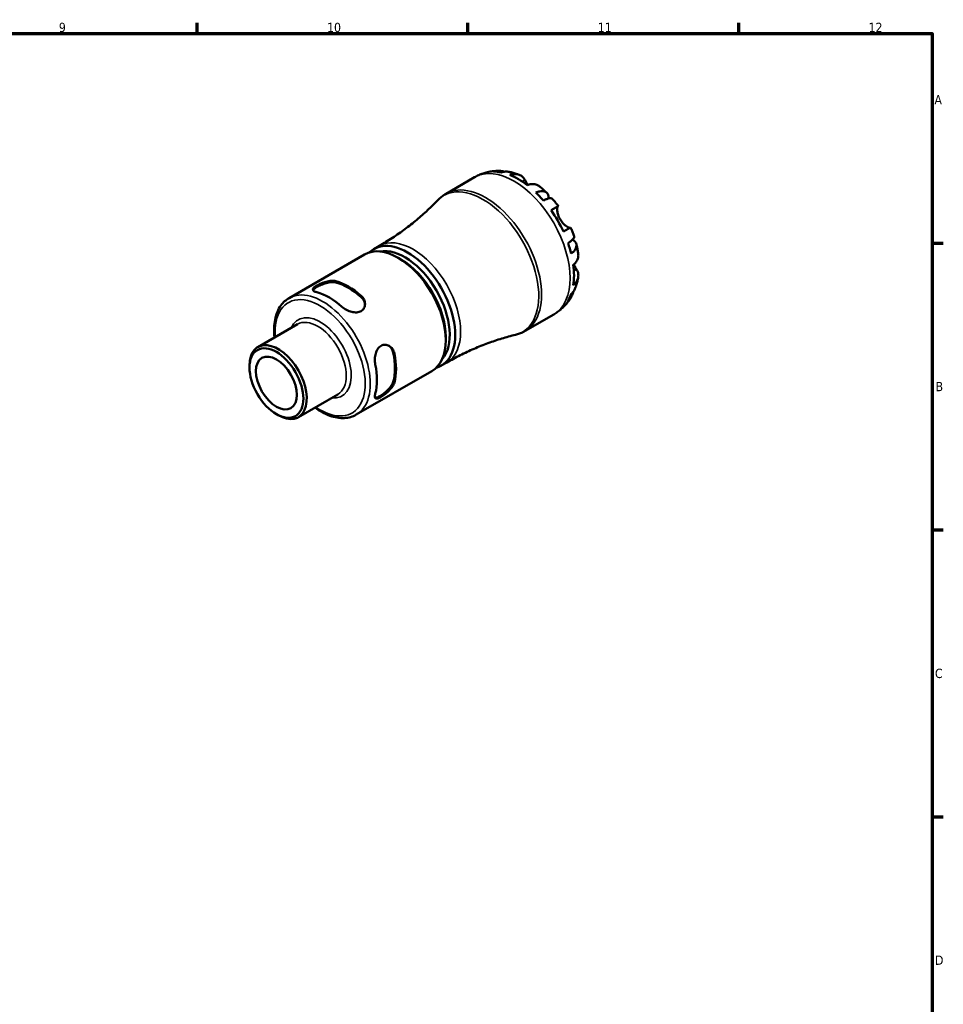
# Model space of a CAD drawing. Header units: millimetres. Extents: x -48 to 904, y -21 to 594.
# Tile 6 of 6: x 585 to 824, y 323 to 578. Entities that reach past the tile are written whole.
import ezdxf

# ---------------------------------------------------------------- set-up
doc = ezdxf.new("R2010")
doc.units = ezdxf.units.MM
for name, color, linetype, lineweight in [('Border (ANSI)', 7, 'Continuous', 70), ('Visible (ANSI)', 7, 'Continuous', 50), ('Visible Narrow (ANSI)', 7, 'Continuous', 35)]:
    doc.layers.add(name, color=color, linetype=linetype, lineweight=lineweight)
doc.styles.add('Note Text (ANSI)', font='tahoma.ttf')

# ---------------------------------------------------------------- blocks, each defined once
blk = doc.blocks.new('Borders Default Border')
at = {"layer": 'Border (ANSI)'}
for p, q in [((630.75, 574), (630.75, 576.8)), ((700.83, 574), (700.83, 576.8)), ((770.92, 574), (770.92, 576.8)), ((821, 519.75), (823.8, 519.75)), ((821, 445.5), (823.8, 445.5)), ((821, 371.25), (823.8, 371.25))]:
    blk.add_line(p, q, dxfattribs=at)
at = {"layer": 'Border (ANSI)', "flags": 128}
blk.add_lwpolyline([(20, 20), (20, 574), (821, 574), (821, 20), (20, 20)], dxfattribs=at)
at = {"layer": 'Border (ANSI)', "color": 5, "true_color": 0x0000ff, "char_height": 2.4, "attachment_point": 7, "style": 'Note Text (ANSI)'}
for s, insert in [('9', (594.92, 574.35)), ('10', (664.35, 574.35)), ('11', (734.43, 574.4)), ('12', (804.52, 574.4)), ('A', (821.58, 555.68)), ('B', (821.87, 481.43)), ('C', (821.71, 407.13)), ('D', (821.72, 332.93))]:
    blk.add_mtext(s, dxfattribs=dict(at, insert=insert))

msp = doc.modelspace()

# ---------------------------------------------------------------- linework, layer by layer
at = {"layer": 'Visible (ANSI)'}
for p, q in [((695.143, 532.547), (702.512, 536.801)), ((722.336, 528.27), (724.19, 529.34)), ((727.39, 523.798), (725.536, 522.728)), ((676.472, 518.217), (677.887, 519.033)), ((654.499, 505.53), (674.051, 516.818)), ((683.47, 515.547), (682.763, 515.955)), ((715.643, 497.04), (723.012, 501.294)), ((646.45, 492.861), (656.665, 498.758)), ((695.084, 495.431), (695.084, 494.614)), ((644.28, 487.551), (644.28, 488.064)), ((693.897, 488.036), (695.312, 488.852)), ((671.924, 475.349), (691.476, 486.637)), ((656.927, 474.713), (667.142, 480.611)), ((651.244, 475.489), (651.688, 475.232))]:
    msp.add_line(p, q, dxfattribs=at)
for centre, major_axis, start_param, end_param in [((713.894, 519.701), (-10.169, 17.614), 6.1251907, 6.1383418), ((713.894, 519.701), (-10.169, 17.614), 5.8169243, 5.9640481), ((713.894, 519.701), (-10.169, 17.614), 5.3397925, 5.6557817), ((713.894, 519.701), (-10.169, 17.614), 5.0315262, 5.17865), ((713.894, 519.701), (-10.169, 17.614), 4.5543944, 4.8703836), ((685.185, 503.126), (8.712, -15.09), 6.1437473, 9.5642159), ((682.763, 501.728), (-8.712, 15.09), 3.1415927, 6.2831853), ((684.478, 502.718), (-8.212, 14.224), 3.3389402, 6.0858378), ((713.894, 519.701), (-10.169, 17.614), 4.246128, 4.3932518), ((683.47, 502.136), (-8.212, 14.224), 3.9269908, 5.4977871), ((713.894, 519.701), (-10.169, 17.614), 3.7689962, 4.0849854), ((669.894, 494.298), (8.712, -15.09), 2.0890394, 2.6233496), ((669.894, 494.298), (8.512, -14.744), 2.0826032, 2.6297858), ((664.944, 491.44), (-8.712, 15.09), 5.2306321, 5.7649422), ((713.894, 519.701), (10.169, -17.614), 0.3191372, 0.466261), ((713.894, 519.701), (10.169, -17.614), 0.1448435, 0.1579946), ((651.688, 483.787), (5.239, -9.074), 5.4977871, 10.2101761), ((669.894, 494.298), (8.512, -14.744), 0.5118069, 1.0589895), ((669.894, 494.298), (8.712, -15.09), 0.5182431, 1.0525533), ((664.944, 491.44), (-8.712, 15.09), 3.6598357, 4.1941459)]:
    msp.add_ellipse(centre, major_axis=major_axis, ratio=0.5773503, start_param=start_param, end_param=end_param, dxfattribs=at)
for major_axis in [(-4.924, 8.529), (-3.75, 6.495)]:
    msp.add_ellipse((651.244, 483.53), major_axis=major_axis, ratio=0.5773503, dxfattribs=at)
for points, knots in [([(702.512, 536.801), (702.688, 536.903), (702.867, 537), (703.229, 537.186), (703.412, 537.274), (703.782, 537.441), (703.969, 537.519), (704.345, 537.667), (704.534, 537.736), (704.915, 537.864), (705.107, 537.923), (705.299, 537.977)], [5.49778714, 5.49778714, 5.49778714, 5.49778714, 5.52675584, 5.52675584, 5.55572454, 5.55572454, 5.58469324, 5.58469324, 5.61366194, 5.61366194, 5.64263064, 5.64263064, 5.64263064, 5.64263064]), ([(705.565, 538.05), (705.781, 538.106), (705.998, 538.156), (706.432, 538.244), (706.649, 538.282), (707.081, 538.347), (707.298, 538.374), (707.728, 538.417), (707.943, 538.432), (708.37, 538.453), (708.582, 538.458), (708.793, 538.459)], [5.65601623, 5.65601623, 5.65601623, 5.65601623, 5.68855352, 5.68855352, 5.72109082, 5.72109082, 5.75362812, 5.75362812, 5.78616542, 5.78616542, 5.81870272, 5.81870272, 5.81870272, 5.81870272]), ([(707.428, 538.267), (707.829, 538.381), (708.24, 538.442), (709.01, 538.469), (709.44, 538.436), (709.991, 538.319), (710.118, 538.287), (710.243, 538.25)], [0.15177306, 0.15177306, 0.15177306, 0.15177306, 0.29590525, 0.29590525, 0.44401998, 0.44401998, 0.48853904, 0.48853904, 0.48853904, 0.48853904]), ([(711.459, 538.203), (711.134, 538.265), (710.803, 538.285), (710.145, 538.253), (709.763, 538.19), (709.381, 538.074)], [4.33450027, 4.33450027, 4.33450027, 4.33450027, 4.46383734, 4.46383734, 4.60796954, 4.60796954, 4.60796954, 4.60796954]), ([(711.46, 538.204), (711.642, 538.169), (711.822, 538.131), (712.18, 538.049), (712.358, 538.004), (712.709, 537.911), (712.883, 537.861), (713.228, 537.756), (713.399, 537.701), (713.737, 537.585), (713.905, 537.525), (714.071, 537.463)], [5.96036283, 5.96036283, 5.96036283, 5.96036283, 5.99054059, 5.99054059, 6.02071835, 6.02071835, 6.05089612, 6.05089612, 6.08107388, 6.08107388, 6.11125164, 6.11125164, 6.11125164, 6.11125164]), ([(711.631, 537.407), (711.99, 537.528), (712.341, 537.602), (712.974, 537.663), (713.312, 537.652), (713.944, 537.526), (714.237, 537.41), (714.732, 537.12), (714.979, 536.917), (715.338, 536.498), (715.468, 536.307), (715.578, 536.105)], [0.1517835, 0.1517835, 0.1517835, 0.1517835, 0.29453183, 0.29453183, 0.44272575, 0.44272575, 0.59091966, 0.59091966, 0.74090906, 0.74090906, 0.84386421, 0.84386421, 0.84386421, 0.84386421]), ([(715.578, 536.105), (715.59, 536.085), (715.601, 536.064), (715.677, 535.927), (715.747, 535.801), (715.89, 535.553), (715.959, 535.434), (716.118, 535.166), (716.209, 535.016), (716.31, 534.856), (716.313, 534.851), (716.317, 534.845)], [-0.51941856, -0.51941856, -0.51941856, -0.51941856, -0.50814121, -0.50814121, -0.44746114, -0.44746114, -0.39689748, -0.39689748, -0.33842903, -0.33842903, -0.33645172, -0.33645172, -0.33645172, -0.33645172]), ([(719.316, 534.443), (719.215, 534.522), (719.112, 534.593), (718.763, 534.797), (718.47, 534.913), (717.838, 535.039), (717.499, 535.05), (716.866, 534.99), (716.515, 534.916), (716.156, 534.794)], [4.22280924, 4.22280924, 4.22280924, 4.22280924, 4.28512034, 4.28512034, 4.43331426, 4.43331426, 4.58150818, 4.58150818, 4.72425651, 4.72425651, 4.72425651, 4.72425651]), ([(718.406, 532.864), (718.75, 533.001), (719.076, 533.097), (719.647, 533.207), (719.941, 533.23), (720.468, 533.183), (720.7, 533.114), (721.07, 532.917), (721.242, 532.772), (721.506, 532.399), (721.599, 532.171), (721.691, 531.757), (721.713, 531.551), (721.715, 531.325)], [0.15177306, 0.15177306, 0.15177306, 0.15177306, 0.29590525, 0.29590525, 0.44401998, 0.44401998, 0.5921347, 0.5921347, 0.74055955, 0.74055955, 0.88898439, 0.88898439, 0.99923478, 0.99923478, 0.99923478, 0.99923478]), ([(719.316, 534.443), (719.448, 534.339), (719.578, 534.234), (719.837, 534.02), (719.965, 533.912), (720.22, 533.693), (720.346, 533.582), (720.595, 533.358), (720.719, 533.245), (720.964, 533.016), (721.086, 532.9), (721.206, 532.783)], [0.18165919, 0.18165919, 0.18165919, 0.18165919, 0.21134692, 0.21134692, 0.24103466, 0.24103466, 0.2707224, 0.2707224, 0.30041013, 0.30041013, 0.33009787, 0.33009787, 0.33009787, 0.33009787]), ([(692.986, 530.85), (692.16, 529.988), (691.294, 529.13), (689.481, 527.436), (688.536, 526.6), (686.574, 524.962), (685.557, 524.16), (683.46, 522.603), (682.38, 521.848), (680.169, 520.395), (679.037, 519.697), (677.887, 519.033)], [5.33118121, 5.33118121, 5.33118121, 5.33118121, 5.36450239, 5.36450239, 5.39782358, 5.39782358, 5.43114477, 5.43114477, 5.46446596, 5.46446596, 5.49778714, 5.49778714, 5.49778714, 5.49778714]), ([(692.986, 530.85), (693.112, 530.982), (693.242, 531.111), (693.51, 531.361), (693.647, 531.483), (693.929, 531.718), (694.074, 531.831), (694.369, 532.051), (694.519, 532.156), (694.827, 532.358), (694.984, 532.455), (695.143, 532.547)], [5.33118121, 5.33118121, 5.33118121, 5.33118121, 5.36450239, 5.36450239, 5.39782358, 5.39782358, 5.43114477, 5.43114477, 5.46446596, 5.46446596, 5.49778714, 5.49778714, 5.49778714, 5.49778714]), ([(722.661, 531.248), (722.607, 531.308), (722.531, 531.35), (722.32, 531.404), (722.151, 531.407), (721.733, 531.339), (721.484, 531.268), (720.982, 531.086), (720.684, 530.959), (720.359, 530.802)], [4.05772944, 4.05772944, 4.05772944, 4.05772944, 4.16760789, 4.16760789, 4.31572262, 4.31572262, 4.46383734, 4.46383734, 4.60796954, 4.60796954, 4.60796954, 4.60796954]), ([(722.661, 531.248), (722.768, 531.125), (722.875, 531.002), (723.085, 530.753), (723.189, 530.628), (723.395, 530.375), (723.497, 530.248), (723.698, 529.992), (723.798, 529.863), (723.996, 529.603), (724.093, 529.472), (724.19, 529.34)], [0.45459303, 0.45459303, 0.45459303, 0.45459303, 0.4832676, 0.4832676, 0.51194216, 0.51194216, 0.54061673, 0.54061673, 0.56929129, 0.56929129, 0.59796586, 0.59796586, 0.59796586, 0.59796586]), ([(724.091, 529.284), (724.068, 529.27), (724.047, 529.248), (724.001, 529.167), (723.978, 529.099), (723.943, 528.923), (723.931, 528.817), (723.92, 528.52), (723.928, 528.317), (723.989, 527.775), (724.058, 527.422), (724.292, 526.675), (724.458, 526.288), (724.669, 525.922)], [-0.51605321, -0.51605321, -0.51605321, -0.51605321, -0.46927389, -0.46927389, -0.40272959, -0.40272959, -0.33754407, -0.33754407, -0.24860938, -0.24860938, -0.12674173, -0.12674173, 0, 0, 0, 0]), ([(724.669, 525.922), (724.773, 525.741), (724.888, 525.567), (725.141, 525.224), (725.279, 525.058), (725.642, 524.668), (725.87, 524.464), (726.29, 524.138), (726.479, 524.014), (726.763, 523.857), (726.867, 523.809), (727.045, 523.743), (727.118, 523.726), (727.225, 523.719), (727.264, 523.725), (727.291, 523.741)], [0, 0, 0, 0, 0.0626039, 0.0626039, 0.12946018, 0.12946018, 0.23227607, 0.23227607, 0.32766079, 0.32766079, 0.39439512, 0.39439512, 0.45981717, 0.45981717, 0.51643089, 0.51643089, 0.51643089, 0.51643089]), ([(727.39, 523.798), (727.455, 523.648), (727.52, 523.499), (727.646, 523.198), (727.708, 523.047), (727.829, 522.744), (727.888, 522.592), (728.004, 522.287), (728.061, 522.135), (728.171, 521.828), (728.225, 521.675), (728.277, 521.521)], [0.97283047, 0.97283047, 0.97283047, 0.97283047, 1.00150504, 1.00150504, 1.0301796, 1.0301796, 1.05885417, 1.05885417, 1.08752873, 1.08752873, 1.1162033, 1.1162033, 1.1162033, 1.1162033]), ([(726.74, 519.749), (727.039, 519.952), (727.297, 520.147), (727.706, 520.491), (727.892, 520.671), (728.16, 520.999), (728.242, 521.147), (728.301, 521.357), (728.303, 521.443), (728.277, 521.52)], [0.15177306, 0.15177306, 0.15177306, 0.15177306, 0.29590525, 0.29590525, 0.44401998, 0.44401998, 0.5921347, 0.5921347, 0.70201315, 0.70201315, 0.70201315, 0.70201315]), ([(727.871, 520.662), (728.066, 520.548), (728.233, 520.426), (728.545, 520.139), (728.697, 519.945), (728.888, 519.529), (728.928, 519.308), (728.913, 518.889), (728.857, 518.653), (728.634, 518.174), (728.467, 517.93), (728.086, 517.492), (727.84, 517.257), (727.549, 517.027)], [3.76050782, 3.76050782, 3.76050782, 3.76050782, 3.8707582, 3.8707582, 4.01918305, 4.01918305, 4.16760789, 4.16760789, 4.31572262, 4.31572262, 4.46383734, 4.46383734, 4.60796954, 4.60796954, 4.60796954, 4.60796954]), ([(728.879, 519.493), (728.92, 519.33), (728.96, 519.167), (729.036, 518.84), (729.072, 518.676), (729.141, 518.348), (729.174, 518.183), (729.237, 517.854), (729.266, 517.689), (729.322, 517.358), (729.348, 517.192), (729.372, 517.026)], [1.24069846, 1.24069846, 1.24069846, 1.24069846, 1.27038619, 1.27038619, 1.30007393, 1.30007393, 1.32976167, 1.32976167, 1.3594494, 1.3594494, 1.38913714, 1.38913714, 1.38913714, 1.38913714]), ([(728.096, 514.114), (728.381, 514.364), (728.62, 514.631), (728.989, 515.149), (729.149, 515.448), (729.356, 516.058), (729.402, 516.37), (729.399, 516.775), (729.39, 516.899), (729.371, 517.026)], [0.1517835, 0.1517835, 0.1517835, 0.1517835, 0.29453183, 0.29453183, 0.44272575, 0.44272575, 0.59091966, 0.59091966, 0.65323077, 0.65323077, 0.65323077, 0.65323077]), ([(728.943, 512.958), (729.062, 512.762), (729.163, 512.553), (729.346, 512.033), (729.398, 511.718), (729.402, 511.144), (729.356, 510.832), (729.149, 510.222), (728.989, 509.923), (728.62, 509.405), (728.381, 509.139), (728.096, 508.888)], [4.03217579, 4.03217579, 4.03217579, 4.03217579, 4.13513094, 4.13513094, 4.28512034, 4.28512034, 4.43331426, 4.43331426, 4.58150818, 4.58150818, 4.72425651, 4.72425651, 4.72425651, 4.72425651]), ([(728.22, 514.227), (728.302, 514.072), (728.384, 513.923), (728.556, 513.614), (728.646, 513.458), (728.806, 513.185), (728.877, 513.066), (728.943, 512.958)], [-1.87571214, -1.87571214, -1.87571214, -1.87571214, -1.81973063, -1.81973063, -1.75376732, -1.75376732, -1.69399568, -1.69399568, -1.69399568, -1.69399568]), ([(661.691, 507.041), (661.372, 507.124), (661.1, 507.232), (660.745, 507.479), (660.661, 507.619), (660.672, 507.899), (660.759, 508.059), (661.112, 508.404), (661.379, 508.592), (662.004, 508.953), (662.396, 509.146), (663.244, 509.493), (663.699, 509.647), (664.568, 509.875), (665.043, 509.961), (665.919, 510.015), (666.321, 509.982), (666.641, 509.898)], [0.5322817, 0.5322817, 0.5322817, 0.5322817, 0.6729355, 0.6729355, 0.8135894, 0.8135894, 0.9461052, 0.9461052, 1.078621, 1.078621, 1.2111368, 1.2111368, 1.3436526, 1.3436526, 1.4843064, 1.4843064, 1.6249602, 1.6249602, 1.6249602, 1.6249602]), ([(729.364, 510.974), (729.336, 510.799), (729.304, 510.623), (729.234, 510.273), (729.197, 510.097), (729.115, 509.746), (729.071, 509.57), (728.977, 509.219), (728.926, 509.043), (728.819, 508.692), (728.761, 508.517), (728.7, 508.342)], [1.74272999, 1.74272999, 1.74272999, 1.74272999, 1.77290775, 1.77290775, 1.80308552, 1.80308552, 1.83326328, 1.83326328, 1.86344104, 1.86344104, 1.89361881, 1.89361881, 1.89361881, 1.89361881]), ([(660.712, 507.575), (660.756, 507.665), (660.829, 507.762), (661.112, 508.035), (661.379, 508.222), (662.004, 508.583), (662.396, 508.777), (663.243, 509.128), (663.698, 509.285), (664.566, 509.519), (665.041, 509.609), (665.918, 509.67), (666.321, 509.641), (666.641, 509.559)], [0.86751929, 0.86751929, 0.86751929, 0.86751929, 0.94733653, 0.94733653, 1.0799017, 1.0799017, 1.21246688, 1.21246688, 1.34503205, 1.34503205, 1.48615524, 1.48615524, 1.62727844, 1.62727844, 1.62727844, 1.62727844]), ([(728.132, 507.265), (728.101, 507.138), (728.066, 507.012), (727.892, 506.476), (727.706, 506.088), (727.297, 505.434), (727.039, 505.109), (726.74, 504.819)], [4.27120356, 4.27120356, 4.27120356, 4.27120356, 4.31572262, 4.31572262, 4.46383734, 4.46383734, 4.60796954, 4.60796954, 4.60796954, 4.60796954]), ([(727.549, 506.607), (727.84, 506.879), (728.086, 507.179), (728.442, 507.732), (728.591, 508.029), (728.7, 508.342)], [0.15177306, 0.15177306, 0.15177306, 0.15177306, 0.29590525, 0.29590525, 0.42524232, 0.42524232, 0.42524232, 0.42524232]), ([(650.718, 495.325), (650.715, 495.349), (650.713, 495.372), (650.547, 497.03), (650.602, 498.585), (651.169, 501.374), (651.678, 502.614), (652.982, 504.414), (653.688, 505.062), (654.499, 505.53)], [4.58573673, 4.58573673, 4.58573673, 4.58573673, 4.59052386, 4.59052386, 4.91948929, 4.91948929, 5.24520362, 5.24520362, 5.49778714, 5.49778714, 5.49778714, 5.49778714]), ([(673.146, 506.142), (673.466, 505.857), (673.738, 505.501), (674.093, 504.736), (674.177, 504.327), (674.166, 503.604), (674.079, 503.238), (673.726, 502.605), (673.459, 502.339), (673.146, 502.159), (672.834, 501.979), (672.442, 501.863), (671.594, 501.803), (671.139, 501.857), (670.269, 502.071), (669.795, 502.254), (668.919, 502.718), (668.517, 502.999), (668.197, 503.285)], [-0.5463393, -0.5463393, -0.5463393, -0.5463393, -0.4056854, -0.4056854, -0.2650316, -0.2650316, -0.1325158, -0.1325158, 0, 0, 0, 0.1325158, 0.1325158, 0.2650316, 0.2650316, 0.4056854, 0.4056854, 0.5463393, 0.5463393, 0.5463393, 0.5463393]), ([(673.146, 505.804), (673.467, 505.515), (673.738, 505.155), (674.059, 504.457), (674.142, 504.128), (674.165, 503.816)], [-0.54737674, -0.54737674, -0.54737674, -0.54737674, -0.40625354, -0.40625354, -0.29233827, -0.29233827, -0.29233827, -0.29233827]), ([(727.588, 505.905), (727.482, 505.722), (727.371, 505.541), (727.14, 505.182), (727.019, 505.004), (726.767, 504.652), (726.636, 504.478), (726.363, 504.136), (726.222, 503.967), (725.928, 503.636), (725.777, 503.473), (725.62, 503.314)], [2.03527892, 2.03527892, 2.03527892, 2.03527892, 2.06781622, 2.06781622, 2.10035351, 2.10035351, 2.13289081, 2.13289081, 2.16542811, 2.16542811, 2.19796541, 2.19796541, 2.19796541, 2.19796541]), ([(725.424, 503.119), (725.281, 502.98), (725.134, 502.844), (724.832, 502.578), (724.678, 502.449), (724.362, 502.197), (724.201, 502.074), (723.871, 501.837), (723.704, 501.723), (723.362, 501.502), (723.188, 501.396), (723.012, 501.294)], [2.21135099, 2.21135099, 2.21135099, 2.21135099, 2.24031969, 2.24031969, 2.26928839, 2.26928839, 2.29825709, 2.29825709, 2.32722579, 2.32722579, 2.35619449, 2.35619449, 2.35619449, 2.35619449]), ([(715.643, 497.04), (715.484, 496.948), (715.322, 496.86), (714.993, 496.695), (714.826, 496.617), (714.489, 496.471), (714.318, 496.403), (713.974, 496.276), (713.8, 496.218), (713.449, 496.112), (713.273, 496.063), (713.095, 496.02)], [2.35619449, 2.35619449, 2.35619449, 2.35619449, 2.38951568, 2.38951568, 2.42283686, 2.42283686, 2.45615805, 2.45615805, 2.48947924, 2.48947924, 2.52280043, 2.52280043, 2.52280043, 2.52280043]), ([(695.312, 488.852), (696.462, 489.516), (697.632, 490.147), (699.996, 491.336), (701.19, 491.894), (703.587, 492.931), (704.79, 493.411), (707.19, 494.291), (708.386, 494.692), (710.76, 495.414), (711.936, 495.736), (713.095, 496.02)], [2.35619449, 2.35619449, 2.35619449, 2.35619449, 2.38951568, 2.38951568, 2.42283686, 2.42283686, 2.45615805, 2.45615805, 2.48947924, 2.48947924, 2.52280043, 2.52280043, 2.52280043, 2.52280043]), ([(676.828, 488.334), (676.741, 488.754), (676.699, 489.243), (676.735, 490.234), (676.814, 490.736), (677.062, 491.596), (677.244, 492.017), (677.72, 492.721), (678.016, 493.004), (678.64, 493.364), (679.004, 493.463), (679.729, 493.452), (680.09, 493.344), (680.721, 492.992), (681.033, 492.715), (681.518, 492.025), (681.691, 491.612), (681.778, 491.192)], [0.5322817, 0.5322817, 0.5322817, 0.5322817, 0.6729355, 0.6729355, 0.8135894, 0.8135894, 0.9461052, 0.9461052, 1.078621, 1.078621, 1.2111368, 1.2111368, 1.3436526, 1.3436526, 1.4843064, 1.4843064, 1.6249602, 1.6249602, 1.6249602, 1.6249602]), ([(680.272, 493.238), (680.531, 493.061), (680.775, 492.825), (681.219, 492.198), (681.395, 491.783), (681.485, 491.362)], [1.37223997, 1.37223997, 1.37223997, 1.37223997, 1.48615524, 1.48615524, 1.62727844, 1.62727844, 1.62727844, 1.62727844]), ([(681.778, 483.68), (681.691, 483.362), (681.518, 482.997), (681.033, 482.265), (680.721, 481.897), (680.09, 481.258), (679.729, 480.941), (679.004, 480.381), (678.64, 480.137), (678.328, 479.957), (678.016, 479.776), (677.72, 479.639), (677.244, 479.506), (677.062, 479.51), (676.814, 479.641), (676.735, 479.784), (676.699, 480.215), (676.741, 480.504), (676.828, 480.823)], [-0.5463393, -0.5463393, -0.5463393, -0.5463393, -0.4056854, -0.4056854, -0.2650316, -0.2650316, -0.1325158, -0.1325158, 0, 0, 0, 0.1325158, 0.1325158, 0.2650316, 0.2650316, 0.4056854, 0.4056854, 0.5463393, 0.5463393, 0.5463393, 0.5463393]), ([(681.485, 483.85), (681.395, 483.532), (681.219, 483.169), (680.727, 482.439), (680.412, 482.073), (679.775, 481.438), (679.412, 481.123), (678.684, 480.565), (678.32, 480.322), (678.008, 480.142), (677.695, 479.961), (677.4, 479.824), (677.022, 479.715), (676.901, 479.7), (676.801, 479.708)], [-0.54737674, -0.54737674, -0.54737674, -0.54737674, -0.40625354, -0.40625354, -0.26513035, -0.26513035, -0.13256517, -0.13256517, 0, 0, 0, 0.13256517, 0.13256517, 0.21238241, 0.21238241, 0.21238241, 0.21238241]), ([(671.924, 475.349), (670.992, 474.811), (669.926, 474.513), (667.608, 474.406), (666.35, 474.621), (663.782, 475.54), (662.47, 476.254), (661.195, 477.177)], [2.35619449, 2.35619449, 2.35619449, 2.35619449, 2.64629519, 2.64629519, 2.95356152, 2.95356152, 3.26824491, 3.26824491, 3.26824491, 3.26824491])]:
    msp.add_open_spline(points, degree=3, knots=knots, dxfattribs=at)
for points in [[(705.565, 538.05), (705.527, 538.04), (705.489, 538.03), (705.451, 538.019)], [(725.536, 503.231), (725.564, 503.258), (725.592, 503.286), (725.62, 503.314)]]:
    msp.add_open_spline(points, degree=3, dxfattribs=at)
at = {"layer": 'Visible Narrow (ANSI)'}
for p, q in [((715.578, 536.105), (714.877, 535.7)), ((728.943, 512.958), (728.241, 512.553)), ((666.641, 509.559), (666.641, 509.898)), ((673.146, 506.142), (673.146, 505.804)), ((681.485, 491.362), (681.778, 491.192)), ((681.778, 483.68), (681.485, 483.85))]:
    msp.add_line(p, q, dxfattribs=at)
for centre, major_axis, start_param, end_param in [((712.762, 519.048), (-10.25, 17.754), 3.1415927, 6.2831853), ((705.393, 514.793), (10.25, -17.754), 0, 3.1415927), ((704.731, 514.411), (-10.196, 17.66), 2.9749867, 6.4497912), ((686.599, 503.943), (-8.712, 15.09), 3.1415927, 6.2831853), ((663.212, 490.44), (8.712, -15.09), 0, 3.1415927), ((662.558, 490.062), (-8.25, 14.289), 2.2588048, 7.1659731), ((662.558, 490.062), (5.701, -9.875), 5.8776148, 9.8303485), ((661.903, 489.684), (-5.239, 9.074), 3.1415927, 6.2831853)]:
    msp.add_ellipse(centre, major_axis=major_axis, ratio=0.5773503, start_param=start_param, end_param=end_param, dxfattribs=at)

# ---------------------------------------------------------------- block references
msp.add_blockref('Borders Default Border', (0, 0))

doc.saveas('drawing.dxf')
